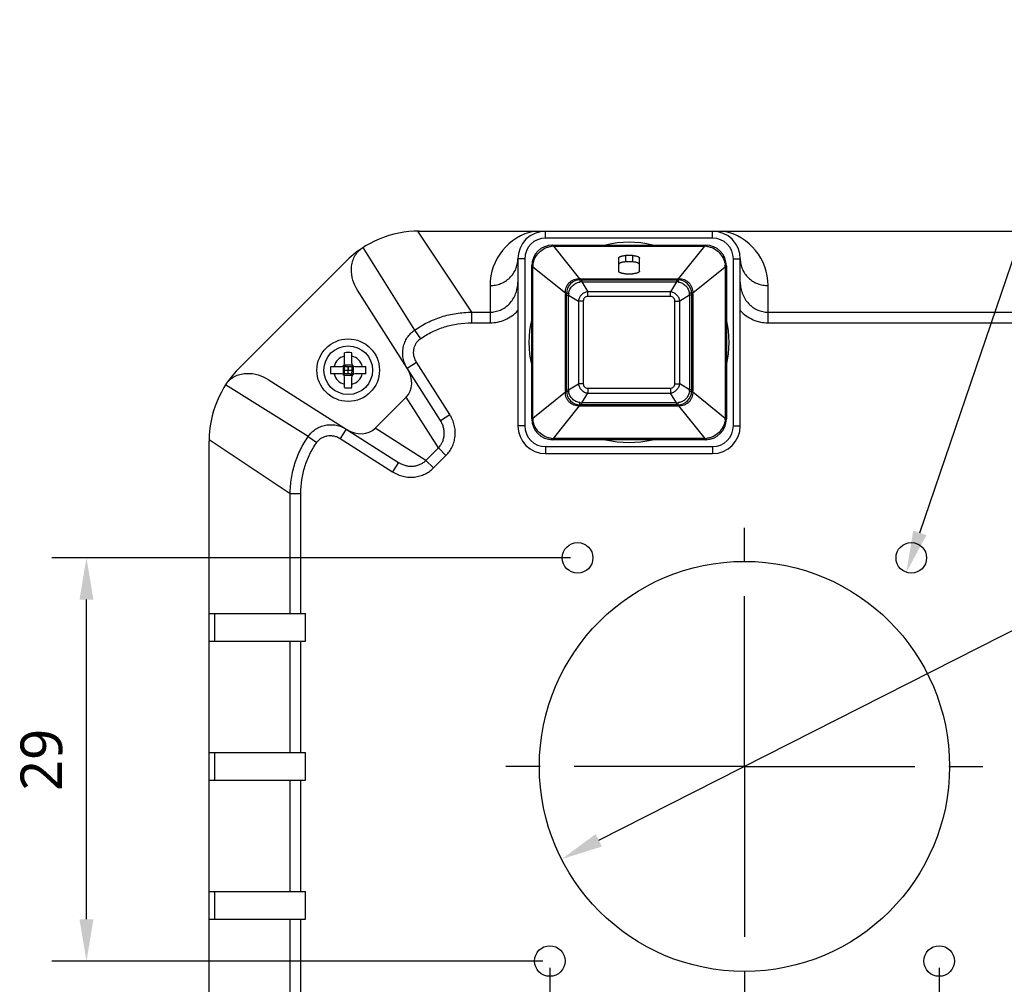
# Model space of a CAD drawing. Header units: millimetres. Extents: x 0 to 594, y 0 to 420.
# Tile 5 of 6: x 364 to 435, y 270 to 340. Entities that reach past the tile are written whole.
import ezdxf

# ---------------------------------------------------------------- set-up
doc = ezdxf.new("R2010")
doc.units = ezdxf.units.MM
doc.header["$LTSCALE"] = 32.67
doc.header["$PDMODE"] = 3
doc.header["$PDSIZE"] = 8
doc.linetypes.add('CENTER', pattern=[0.6, 0.375, -0.075, 0.075, -0.075])
doc.layers.get('0').update_dxf_attribs({"linetype": 'CONTINUOUS'})
doc.layers.get('Defpoints').update_dxf_attribs({"linetype": 'CONTINUOUS'})
for name, color, linetype in [('00_COMPONENTS', 7, 'CONTINUOUS'), ('03_ALL_AXES', 7, 'CONTINUOUS'), ('51__DRAFT_DIMS', 7, 'CONTINUOUS')]:
    doc.layers.add(name, color=color, linetype=linetype)
doc.styles.get("Standard").update_dxf_attribs({"font": 'Roboto-Regular.ttf'})
doc.dimstyles.new('DIMSTYLE_2', dxfattribs={"dimtxt": 3, "dimasz": 3, "dimexe": 2.5, "dimexo": 0.5, "dimtad": 1, "dimdsep": 46, "dimtxsty": 'STANDARD', "dimblk": '_FILLED', "dimblk1": '_FILLED', "dimblk2": '_FILLED', "dimcen": 0.09, "dimclrt": 3, "dimazin": 2, "dimtp": 0.1, "dimtm": 0.1, "dimtfac": 1, "dimtofl": 0, "dimtmove": 0, "dimatfit": 1, "dimldrblk": '_FILLED', "dimfxl": 1, "dimtolj": 1, "dimarcsym": 0})
doc.dimstyles.new('DIMSTYLE_3', dxfattribs={"dimtxt": 3, "dimasz": 3, "dimexe": 2.5, "dimexo": 0.5, "dimtad": 1, "dimdsep": 46, "dimtxsty": 'STANDARD', "dimblk": '_FILLED', "dimblk1": '_FILLED', "dimblk2": '_FILLED', "dimcen": 0.09, "dimclrt": 3, "dimazin": 2, "dimtp": 0.2, "dimtm": 0.2, "dimtfac": 1, "dimtofl": 0, "dimtmove": 0, "dimatfit": 1, "dimldrblk": '_FILLED', "dimfxl": 1, "dimtolj": 1, "dimarcsym": 0})
doc.dimstyles.new('DIMSTYLE_4', dxfattribs={"dimtxt": 3, "dimasz": 3, "dimexe": 2.5, "dimexo": 0.5, "dimgap": 0.75, "dimtad": 1, "dimdsep": 46, "dimtxsty": 'STANDARD', "dimblk": '_FILLED', "dimblk1": '_FILLED', "dimblk2": '_FILLED', "dimcen": 0.09, "dimclrt": 3, "dimazin": 2, "dimtp": 0.2, "dimtm": 0.2, "dimtfac": 1, "dimtofl": 0, "dimtmove": 0, "dimatfit": 3, "dimldrblk": '_FILLED', "dimfxl": 1, "dimtolj": 1, "dimarcsym": 0})

# ---------------------------------------------------------------- blocks, each defined once
blk = doc.blocks.new('_FILLED')
at = {"color": 0, "linetype": 'ByBlock'}
blk.add_solid([(0, 0), (-1, 0.167), (-1, -0.167)], dxfattribs=at)
blk = doc.blocks.new('*D10')
at = {"layer": '51__DRAFT_DIMS', "color": 0, "lineweight": -2}
for p in [(405.84, 280.67), (481.726, 311.911)]:
    blk.add_line(p, (467.399, 311.911), dxfattribs=at)
at = {"layer": 'Defpoints', "color": 0}
for p in [(429.471, 292.663), (403.164, 279.312)]:
    blk.add_point(p, dxfattribs=at)
at = {"layer": '51__DRAFT_DIMS', "color": 0, "linetype": 'ByBlock', "lineweight": -2, "xscale": 3, "yscale": 3, "zscale": 3, "rotation": 206.9074937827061}
blk.add_blockref('_FILLED', (403.164, 279.312), dxfattribs=at)
at = {"layer": '51__DRAFT_DIMS', "color": 0, "insert": (471.016, 316.536), "char_height": 3, "attachment_point": 1, "line_spacing_factor": 0.9}
blk.add_mtext('\\A1;%%c29.5', dxfattribs=at)
blk = doc.blocks.new('*D11')
at = {"layer": '51__DRAFT_DIMS', "color": 0, "lineweight": -2}
for p in [(428.929, 302.786), (457.618, 334.933)]:
    blk.add_line(p, (439.865, 334.933), dxfattribs=at)
at = {"layer": 'Defpoints', "color": 0}
for p in [(428.672, 302.029), (427.963, 299.946)]:
    blk.add_point(p, dxfattribs=at)
at = {"layer": '51__DRAFT_DIMS', "color": 0, "linetype": 'ByBlock', "lineweight": -2, "xscale": 3, "yscale": 3, "zscale": 3, "rotation": 251.2127528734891}
blk.add_blockref('_FILLED', (427.963, 299.946), dxfattribs=at)
at = {"layer": '51__DRAFT_DIMS', "color": 0, "insert": (445.597, 339.558), "char_height": 3, "attachment_point": 1, "line_spacing_factor": 0.9}
blk.add_mtext('\\A1;4-%%c2.2', dxfattribs=at)
blk = doc.blocks.new('*D12')
at = {"layer": '51__DRAFT_DIMS', "color": 0, "lineweight": -2}
for p, q in [((402.317, 271.487), (402.317, 234.757)), ((430.317, 271.487), (430.317, 234.757)), ((405.317, 237.257), (427.317, 237.257))]:
    blk.add_line(p, q, dxfattribs=at)
at = {"layer": 'Defpoints', "color": 0}
for p in [(402.317, 271.987), (430.317, 271.987), (430.317, 237.257)]:
    blk.add_point(p, dxfattribs=at)
at = {"layer": '51__DRAFT_DIMS', "color": 0, "linetype": 'ByBlock', "lineweight": -2, "xscale": 3, "yscale": 3, "zscale": 3, "rotation": 180}
blk.add_blockref('_FILLED', (402.317, 237.257), dxfattribs=at)
at = {"layer": '51__DRAFT_DIMS', "color": 0, "linetype": 'ByBlock', "lineweight": -2, "xscale": 3, "yscale": 3, "zscale": 3}
blk.add_blockref('_FILLED', (430.317, 237.257), dxfattribs=at)
at = {"layer": '51__DRAFT_DIMS', "color": 0, "insert": (416.273, 242.007), "char_height": 3, "attachment_point": 2, "line_spacing_factor": 0.9}
blk.add_mtext('\\A1;28', dxfattribs=at)
blk = doc.blocks.new('*D13')
at = {"layer": '51__DRAFT_DIMS', "color": 0, "lineweight": -2}
for p, q in [((403.817, 300.987), (366.495, 300.987)), ((368.995, 274.987), (368.995, 297.987)), ((401.817, 271.987), (366.495, 271.987))]:
    blk.add_line(p, q, dxfattribs=at)
at = {"layer": 'Defpoints', "color": 0}
for p in [(368.995, 300.987), (404.317, 300.987), (402.317, 271.987)]:
    blk.add_point(p, dxfattribs=at)
at = {"layer": '51__DRAFT_DIMS', "color": 0, "linetype": 'ByBlock', "lineweight": -2, "xscale": 3, "yscale": 3, "zscale": 3}
for p, rotation in [((368.995, 300.987), 90), ((368.995, 271.987), 270)]:
    blk.add_blockref('_FILLED', p, dxfattribs=dict(at, rotation=rotation))
at = {"layer": '51__DRAFT_DIMS', "color": 0, "insert": (364.245, 286.449), "char_height": 3, "attachment_point": 2, "rotation": 90, "line_spacing_factor": 0.9}
blk.add_mtext('\\A1;29', dxfattribs=at)

msp = doc.modelspace()

# ---------------------------------------------------------------- linework, layer by layer
at = {"layer": '00_COMPONENTS', "color": 0}
for p, q in [((392.807, 324.486), (396.692, 318.658)), ((392.924, 324.487), (439.711, 324.487)), ((402.017, 323.987), (402.017, 324.487)), ((414.017, 323.987), (414.017, 324.487)), ((414.017, 323.987), (402.017, 323.987)), ((388.881, 323.304), (392.593, 317.37)), ((402.517, 323.487), (413.517, 323.487)), ((402.574, 323.487), (402.574, 323.41)), ((402.574, 323.41), (404.459, 321.063)), ((402.574, 323.41), (413.461, 323.41)), ((411.576, 321.063), (413.461, 323.41)), ((413.461, 323.487), (413.461, 323.41)), ((380.014, 314.684), (387.621, 322.291)), ((400.017, 322.487), (400.017, 310.487)), ((400.517, 322.487), (400.017, 322.487)), ((400.517, 322.487), (400.517, 310.487)), ((407.267, 322.539), (407.267, 321.616)), ((407.767, 322.731), (407.767, 322.27)), ((408.267, 322.731), (407.767, 322.731)), ((408.267, 322.27), (407.767, 322.27)), ((408.267, 322.731), (408.267, 322.27)), ((408.767, 321.616), (408.767, 322.539)), ((415.517, 310.487), (415.517, 322.487)), ((415.517, 322.487), (416.017, 322.487)), ((416.017, 310.487), (416.017, 322.487)), ((401.017, 310.987), (401.017, 321.987)), ((401.017, 321.931), (401.094, 321.931)), ((401.094, 311.044), (401.094, 321.931)), ((401.094, 321.931), (403.441, 320.046)), ((412.593, 320.046), (414.941, 321.931)), ((414.941, 321.931), (414.941, 311.044)), ((415.017, 321.931), (414.941, 321.931)), ((415.017, 321.987), (415.017, 310.987)), ((404.517, 320.987), (404.517, 321.064)), ((404.517, 321.064), (411.517, 321.064)), ((404.517, 320.987), (411.517, 320.987)), ((404.613, 320.987), (404.613, 320.841)), ((404.613, 320.841), (405.043, 320.134)), ((404.613, 320.841), (411.422, 320.841)), ((407.767, 321.424), (408.267, 321.424)), ((411.422, 320.841), (410.992, 320.134)), ((411.422, 320.987), (411.422, 320.841)), ((411.517, 320.987), (411.517, 321.064)), ((394.457, 310.859), (388.486, 320.242)), ((398.017, 320.572), (398.017, 317.892)), ((405.043, 319.78), (405.043, 320.134)), ((410.992, 320.134), (405.043, 320.134)), ((410.992, 319.78), (410.992, 320.134)), ((418.017, 317.892), (418.017, 320.572)), ((403.441, 312.987), (403.441, 319.987)), ((403.517, 319.987), (403.441, 319.987)), ((403.517, 312.987), (403.517, 319.987)), ((403.517, 319.892), (403.664, 319.892)), ((403.664, 313.083), (403.664, 319.892)), ((403.664, 319.892), (404.371, 319.462)), ((404.371, 319.462), (404.371, 313.513)), ((404.725, 319.462), (404.371, 319.462)), ((404.725, 319.462), (404.725, 313.513)), ((410.992, 319.78), (405.043, 319.78)), ((411.31, 313.513), (411.31, 319.462)), ((411.31, 319.462), (411.664, 319.462)), ((412.371, 319.892), (411.664, 319.462)), ((411.664, 313.513), (411.664, 319.462)), ((412.371, 319.892), (412.371, 313.083)), ((412.517, 319.892), (412.371, 319.892)), ((412.517, 319.987), (412.517, 312.987)), ((412.517, 319.987), (412.594, 319.987)), ((412.594, 319.987), (412.594, 312.987)), ((396.692, 318.658), (396.692, 317.892)), ((396.692, 318.658), (398.017, 318.658)), ((418.017, 318.658), (435.943, 318.658)), ((392.593, 317.37), (393.022, 316.752)), ((396.692, 317.892), (398.017, 317.892)), ((418.017, 317.892), (435.943, 317.892)), ((387.547, 314.957), (387.547, 315.746)), ((388.087, 314.957), (388.087, 315.746)), ((386.559, 314.757), (387.347, 314.757)), ((387.445, 314.783), (387.445, 314.192)), ((387.489, 314.816), (387.536, 314.769)), ((387.522, 314.86), (388.113, 314.86)), ((387.547, 314.346), (387.547, 314.629)), ((387.57, 314.487), (387.547, 314.51)), ((387.547, 314.465), (387.57, 314.487)), ((387.547, 314.487), (388.087, 314.487)), ((387.676, 314.757), (387.959, 314.757)), ((387.817, 314.735), (387.795, 314.757)), ((387.817, 314.217), (387.817, 314.757)), ((387.84, 314.757), (387.817, 314.735)), ((388.087, 314.51), (388.065, 314.487)), ((388.065, 314.487), (388.087, 314.465)), ((388.087, 314.629), (388.087, 314.346)), ((388.146, 314.816), (388.099, 314.769)), ((388.19, 314.192), (388.19, 314.783)), ((388.287, 314.757), (389.076, 314.757)), ((392.059, 314.628), (392.734, 315.058)), ((395.132, 311.289), (392.734, 315.058)), ((382.062, 313.819), (391.445, 307.848)), ((387.347, 314.217), (386.559, 314.217)), ((387.489, 314.159), (387.536, 314.205)), ((388.113, 314.115), (387.522, 314.115)), ((387.547, 313.229), (387.547, 314.017)), ((387.959, 314.217), (387.676, 314.217)), ((387.795, 314.217), (387.817, 314.24)), ((387.817, 314.24), (387.84, 314.217)), ((388.087, 313.229), (388.087, 314.017)), ((388.146, 314.159), (388.099, 314.205)), ((389.076, 314.217), (388.287, 314.217)), ((384.935, 309.712), (379.001, 313.424)), ((403.517, 313.083), (403.664, 313.083)), ((403.664, 313.083), (404.371, 313.513)), ((404.725, 313.513), (404.371, 313.513)), ((405.043, 313.195), (405.043, 312.841)), ((405.043, 313.195), (410.992, 313.195)), ((410.992, 313.195), (410.992, 312.841)), ((411.31, 313.513), (411.664, 313.513)), ((412.371, 313.083), (411.664, 313.513)), ((412.517, 313.083), (412.371, 313.083)), ((389.759, 310.326), (391.979, 312.545)), ((394.304, 308.892), (391.979, 312.545)), ((401.094, 311.044), (403.441, 312.929)), ((403.517, 312.987), (403.441, 312.987)), ((404.613, 312.134), (405.043, 312.841)), ((405.043, 312.841), (410.992, 312.841)), ((411.422, 312.134), (410.992, 312.841)), ((412.517, 312.987), (412.594, 312.987)), ((412.593, 312.929), (414.941, 311.044)), ((402.574, 309.564), (404.459, 311.911)), ((404.517, 311.987), (404.517, 311.91)), ((411.517, 311.987), (404.517, 311.987)), ((411.517, 311.91), (404.517, 311.91)), ((404.613, 311.987), (404.613, 312.134)), ((411.422, 312.134), (404.613, 312.134)), ((411.422, 311.987), (411.422, 312.134)), ((411.517, 311.987), (411.517, 311.91)), ((411.576, 311.911), (413.461, 309.564)), ((394.457, 310.859), (395.132, 311.289)), ((401.017, 311.044), (401.094, 311.044)), ((415.017, 311.044), (414.941, 311.044)), ((387.677, 310.246), (387.247, 309.571)), ((393.413, 308.001), (389.759, 310.326)), ((400.517, 310.487), (400.017, 310.487)), ((415.517, 310.487), (416.017, 310.487)), ((377.818, 309.498), (383.646, 305.613)), ((384.935, 309.712), (385.553, 309.282)), ((387.247, 309.571), (391.016, 307.173)), ((413.517, 309.487), (402.517, 309.487)), ((402.574, 309.487), (402.574, 309.564)), ((413.461, 309.564), (402.574, 309.564)), ((413.461, 309.487), (413.461, 309.564)), ((377.817, 262.594), (377.817, 309.381)), ((393.413, 308.001), (394.304, 308.892)), ((394.304, 308.892), (394.85, 308.345)), ((402.017, 308.987), (402.017, 308.487)), ((402.017, 308.987), (414.017, 308.987)), ((414.017, 308.987), (414.017, 308.487)), ((393.959, 307.455), (394.85, 308.345)), ((402.017, 308.487), (414.017, 308.487)), ((391.445, 307.848), (391.016, 307.173)), ((393.413, 308.001), (393.959, 307.455)), ((383.646, 296.987), (383.646, 305.613)), ((383.646, 305.613), (384.413, 305.613)), ((384.413, 296.987), (384.413, 305.613)), ((377.817, 296.987), (384.737, 296.987)), ((378.227, 294.987), (378.227, 296.987)), ((384.737, 294.987), (384.737, 296.987)), ((377.817, 294.987), (384.737, 294.987)), ((383.646, 286.987), (383.646, 294.987)), ((384.413, 286.987), (384.413, 294.987)), ((377.817, 286.987), (384.737, 286.987)), ((378.227, 284.987), (378.227, 286.987)), ((384.737, 284.987), (384.737, 286.987)), ((377.817, 284.987), (384.737, 284.987)), ((383.646, 276.987), (383.646, 284.987)), ((384.413, 276.987), (384.413, 284.987)), ((377.817, 276.987), (384.737, 276.987)), ((378.227, 274.987), (378.227, 276.987)), ((384.737, 274.987), (384.737, 276.987)), ((377.817, 274.987), (384.737, 274.987)), ((383.646, 266.362), (383.646, 274.987)), ((384.413, 266.362), (384.413, 274.987))]:
    msp.add_line(p, q, dxfattribs=at)
for points in [[(387.57, 314.487), (387.611, 314.487), (387.652, 314.487)], [(387.652, 314.487), (387.735, 314.488), (387.776, 314.488)], [(387.776, 314.488), (387.858, 314.487), (387.9, 314.487), (387.982, 314.488)], [(387.817, 314.735), (387.817, 314.694), (387.817, 314.652)], [(387.817, 314.652), (387.818, 314.57), (387.818, 314.528)], [(387.818, 314.322), (387.817, 314.405), (387.817, 314.446), (387.818, 314.528)], [(387.982, 314.488), (388.024, 314.488), (388.065, 314.487)], [(387.817, 314.24), (387.818, 314.281), (387.818, 314.322)]]:
    msp.add_lwpolyline(points, dxfattribs=at)
for centre, radius in [((387.817, 314.487), 2.25), ((387.817, 314.487), 1.75), ((404.317, 300.987), 1.1), ((428.317, 300.987), 1.1), ((416.317, 285.987), 14.75), ((402.317, 271.987), 1.1), ((430.317, 271.987), 1.1)]:
    msp.add_circle(centre, radius, dxfattribs=at)
for centre, radius, start, end in [((392.924, 316.987), 7.5, 90, 135), ((402.017, 320.572), 4, 101.78714, 180.00138), ((402.017, 322.487), 2, 90, 180), ((414.017, 322.487), 2, 0, 90), ((414.017, 320.572), 4, 0.00002, 78.21251), ((402.017, 322.487), 1.5, 90, 180), ((408.017, 316.487), 7.2, 76.47407, 103.52593), ((414.017, 322.487), 1.5, 0, 90), ((402.517, 321.987), 1.5, 90, 180), ((402.782, 320.521), 2.897, 94.12276, 96.87608), ((413.257, 320.56), 2.858, 83.10477, 85.89639), ((413.517, 321.987), 1.5, 0, 90), ((403.945, 321.727), 2.858, 173.10477, 175.89639), ((412.051, 321.723), 2.897, 4.12276, 6.87608), ((404.517, 319.987), 1, 90, 180), ((404.517, 319.064), 2, 90.00005, 91.68423), ((405.123, 315.828), 5.039, 95.81366, 97.42723), ((410.912, 315.828), 5.039, 82.57277, 84.18634), ((411.517, 319.064), 2, 88.31577, 89.99995), ((411.517, 319.987), 1, 0, 90), ((405.441, 319.987), 2, 178.31577, 179.99995), ((408.677, 319.382), 5.039, 172.57277, 174.18634), ((407.358, 319.382), 5.039, 5.81366, 7.42723), ((410.594, 319.987), 2, 0.00005, 1.68423), ((408.017, 316.487), 7.2, 166.47407, 193.52593), ((408.017, 316.487), 7.2, 346.47407, 13.52593), ((387.817, 314.487), 1.05, 104.9006, 165.0994), ((387.817, 310.91), 4.844, 86.80445, 93.19555), ((387.817, 314.487), 1.05, 14.9006, 75.0994), ((385.317, 309.381), 7.5, 135, 180), ((391.392, 314.492), 4.841, 176.85275, 180.05017), ((391.392, 314.483), 4.841, 179.94983, 183.14725), ((387.347, 314.957), 0.2, 270, 360), ((388.287, 314.957), 0.2, 180, 270), ((384.243, 314.492), 4.841, 359.94983, 3.14725), ((384.243, 314.483), 4.841, 356.85275, 0.05017), ((387.817, 314.487), 1.05, 194.9006, 255.0994), ((387.347, 314.017), 0.2, 0, 90), ((387.817, 314.487), 1.05, 284.9006, 345.0994), ((388.287, 314.017), 0.2, 90, 180), ((387.817, 318.065), 4.844, 266.80445, 273.19555), ((408.677, 313.593), 5.039, 185.81366, 187.42723), ((407.358, 313.593), 5.039, 352.57277, 354.18634), ((405.441, 312.987), 2, 180.00005, 181.68423), ((404.517, 312.987), 1, 180, 270), ((411.517, 312.987), 1, 270, 360), ((410.594, 312.987), 2, 358.31577, 359.99995), ((404.517, 313.911), 2, 268.31577, 269.99995), ((405.123, 317.147), 5.039, 262.57277, 264.18634), ((410.912, 317.147), 5.039, 275.81366, 277.42723), ((411.517, 313.911), 2, 270.00005, 271.68423), ((402.517, 310.987), 1.5, 180, 270), ((403.984, 311.252), 2.897, 184.12276, 186.87608), ((413.517, 310.987), 1.5, 270, 360), ((412.09, 311.248), 2.858, 353.10477, 355.89639), ((402.017, 310.487), 2, 180, 270), ((402.017, 310.487), 1.5, 180, 270), ((414.017, 310.487), 2, 270, 360), ((414.017, 310.487), 1.5, 270, 360), ((402.778, 312.415), 2.858, 263.10477, 265.89639), ((408.017, 316.487), 7.2, 256.47407, 283.52593), ((413.253, 312.454), 2.897, 274.12276, 276.87608)]:
    msp.add_arc(centre, radius, start, end, dxfattribs=at)
for centre, major_axis, start_param, end_param in [((390.805, 313.805), (-1.032, 1.383), -3.015949, -1.656256), ((388.5, 311.5), (1.383, -1.032), -1.485337, -0.125644)]:
    msp.add_ellipse(centre, major_axis=major_axis, ratio=0.86873, start_param=start_param, end_param=end_param, dxfattribs=at)
for points, knots in [([(388.486, 320.242), (388.344, 320.466), (388.116, 320.958), (388.018, 321.634), (388.083, 322.178), (388.215, 322.575), (388.398, 322.875), (388.586, 323.084), (388.693, 323.176), (388.749, 323.218)], [0, 0, 0, 0, 0.243432, 0.490204, 0.615883, 0.74295, 0.871141, 0.935577, 1, 1, 1, 1]), ([(401.108, 322.07), (401.118, 322.153), (401.153, 322.318), (401.277, 322.632), (401.526, 322.978), (401.873, 323.228), (402.186, 323.352), (402.352, 323.387), (402.435, 323.397)], [0, 0, 0, 0, 0.125059, 0.25017, 0.499996, 0.749822, 0.874936, 1, 1, 1, 1]), ([(402.517, 323.487), (402.51, 323.487), (402.494, 323.482), (402.473, 323.463), (402.452, 323.434), (402.441, 323.411), (402.435, 323.397)], [0, 0, 0, 0, 0.171786, 0.383463, 0.656807, 1, 1, 1, 1]), ([(413.517, 323.487), (413.525, 323.487), (413.541, 323.482), (413.562, 323.463), (413.582, 323.434), (413.594, 323.411), (413.6, 323.397)], [0, 0, 0, 0, 0.171787, 0.383464, 0.656807, 1, 1, 1, 1]), ([(413.6, 323.397), (413.683, 323.387), (413.848, 323.352), (414.162, 323.228), (414.508, 322.978), (414.758, 322.632), (414.882, 322.318), (414.917, 322.153), (414.927, 322.07)], [0, 0, 0, 0, 0.125059, 0.25017, 0.499996, 0.749822, 0.874936, 1, 1, 1, 1]), ([(398.017, 320.572), (398.148, 320.572), (398.41, 320.596), (398.787, 320.706), (399.134, 320.884), (399.44, 321.123), (399.69, 321.415), (399.877, 321.749), (399.992, 322.111), (400.017, 322.362), (400.017, 322.487)], [0, 0, 0, 0, 0.127627, 0.25486, 0.381361, 0.5069, 0.631388, 0.754898, 0.877654, 1, 1, 1, 1]), ([(407.267, 322.539), (407.267, 322.546), (407.269, 322.559), (407.277, 322.578), (407.289, 322.596), (407.313, 322.621), (407.354, 322.65), (407.417, 322.678), (407.492, 322.701), (407.578, 322.718), (407.671, 322.729), (407.735, 322.731), (407.767, 322.731)], [0, 0, 0, 0, 0.033304, 0.068385, 0.106679, 0.149221, 0.249004, 0.369379, 0.508655, 0.663355, 0.828882, 1, 1, 1, 1]), ([(407.767, 322.27), (407.735, 322.27), (407.671, 322.268), (407.578, 322.257), (407.492, 322.24), (407.417, 322.216), (407.354, 322.188), (407.313, 322.16), (407.289, 322.135), (407.277, 322.116), (407.269, 322.097), (407.267, 322.084), (407.267, 322.078)], [0, 0, 0, 0, 0.171118, 0.336645, 0.491345, 0.630621, 0.750996, 0.850779, 0.893321, 0.931615, 0.966696, 1, 1, 1, 1]), ([(408.267, 322.731), (408.3, 322.731), (408.364, 322.729), (408.457, 322.718), (408.543, 322.701), (408.618, 322.678), (408.681, 322.65), (408.722, 322.621), (408.746, 322.596), (408.758, 322.578), (408.766, 322.559), (408.767, 322.546), (408.767, 322.539)], [0, 0, 0, 0, 0.171118, 0.336645, 0.491345, 0.630621, 0.750996, 0.850779, 0.893321, 0.931615, 0.966696, 1, 1, 1, 1]), ([(408.767, 322.078), (408.767, 322.084), (408.766, 322.097), (408.758, 322.116), (408.746, 322.135), (408.722, 322.16), (408.681, 322.188), (408.618, 322.216), (408.543, 322.24), (408.457, 322.257), (408.364, 322.268), (408.3, 322.27), (408.267, 322.27)], [0, 0, 0, 0, 0.033304, 0.068385, 0.106679, 0.149221, 0.249004, 0.369379, 0.508655, 0.663355, 0.828882, 1, 1, 1, 1]), ([(416.017, 322.487), (416.017, 322.362), (416.043, 322.111), (416.158, 321.749), (416.345, 321.415), (416.595, 321.123), (416.9, 320.884), (417.248, 320.706), (417.625, 320.596), (417.887, 320.572), (418.017, 320.572)], [0, 0, 0, 0, 0.122346, 0.245102, 0.368612, 0.4931, 0.618639, 0.74514, 0.872373, 1, 1, 1, 1]), ([(401.017, 321.987), (401.017, 321.995), (401.022, 322.011), (401.041, 322.032), (401.071, 322.052), (401.094, 322.064), (401.108, 322.07)], [0, 0, 0, 0, 0.171787, 0.383464, 0.656807, 1, 1, 1, 1]), ([(407.767, 321.424), (407.735, 321.424), (407.671, 321.426), (407.578, 321.437), (407.492, 321.454), (407.417, 321.477), (407.354, 321.506), (407.313, 321.534), (407.289, 321.559), (407.277, 321.578), (407.269, 321.597), (407.267, 321.61), (407.267, 321.616)], [0, 0, 0, 0, 0.171118, 0.336645, 0.491345, 0.630621, 0.750996, 0.850779, 0.893321, 0.931615, 0.966696, 1, 1, 1, 1]), ([(408.767, 321.616), (408.767, 321.61), (408.766, 321.597), (408.758, 321.578), (408.746, 321.559), (408.722, 321.534), (408.681, 321.506), (408.618, 321.477), (408.543, 321.454), (408.457, 321.437), (408.364, 321.426), (408.3, 321.424), (408.267, 321.424)], [0, 0, 0, 0, 0.033304, 0.068385, 0.106679, 0.149221, 0.249004, 0.369379, 0.508655, 0.663355, 0.828882, 1, 1, 1, 1]), ([(415.017, 321.987), (415.017, 321.995), (415.012, 322.011), (414.993, 322.032), (414.964, 322.052), (414.941, 322.064), (414.927, 322.07)], [0, 0, 0, 0, 0.171786, 0.383463, 0.656807, 1, 1, 1, 1]), ([(398.017, 318.658), (398.145, 318.658), (398.402, 318.685), (398.773, 318.804), (399.118, 318.998), (399.424, 319.263), (399.679, 319.59), (399.839, 319.904), (399.93, 320.173), (399.997, 320.454), (400.017, 320.671), (400.017, 320.815)], [0, 0, 0, 0, 0.117148, 0.235474, 0.355943, 0.479256, 0.605712, 0.735131, 0.800838, 0.867006, 1, 1, 1, 1]), ([(403.441, 320.046), (403.439, 320.114), (403.446, 320.249), (403.497, 320.447), (403.588, 320.629), (403.716, 320.789), (403.875, 320.917), (404.058, 321.008), (404.256, 321.059), (404.391, 321.066), (404.459, 321.063)], [0, 0, 0, 0, 0.124771, 0.249778, 0.374874, 0.499994, 0.625114, 0.750211, 0.875223, 1, 1, 1, 1]), ([(403.68, 320.033), (403.687, 320.083), (403.708, 320.181), (403.765, 320.32), (403.843, 320.449), (403.941, 320.564), (404.056, 320.662), (404.184, 320.74), (404.324, 320.797), (404.422, 320.818), (404.472, 320.825)], [0, 0, 0, 0, 0.124997, 0.249983, 0.374981, 0.499994, 0.625006, 0.750004, 0.874995, 1, 1, 1, 1]), ([(404.488, 320.987), (404.485, 320.987), (404.481, 320.991), (404.477, 320.998), (404.473, 321.007), (404.47, 321.018), (404.464, 321.037), (404.461, 321.052), (404.459, 321.063)], [0, 0, 0, 0, 0.101117, 0.184541, 0.293835, 0.429915, 0.593096, 1, 1, 1, 1]), ([(404.517, 320.987), (404.515, 320.987), (404.511, 320.985), (404.508, 320.981), (404.503, 320.974), (404.498, 320.962), (404.492, 320.943), (404.486, 320.92), (404.481, 320.892), (404.476, 320.86), (404.473, 320.837), (404.472, 320.825)], [0, 0, 0, 0, 0.040042, 0.066711, 0.099297, 0.183978, 0.295788, 0.434492, 0.599132, 0.788316, 1, 1, 1, 1]), ([(411.517, 320.987), (411.52, 320.987), (411.524, 320.985), (411.527, 320.981), (411.532, 320.974), (411.537, 320.962), (411.543, 320.943), (411.549, 320.92), (411.554, 320.892), (411.559, 320.86), (411.562, 320.837), (411.563, 320.825)], [0, 0, 0, 0, 0.040042, 0.066711, 0.099297, 0.183978, 0.295788, 0.434492, 0.599132, 0.788316, 1, 1, 1, 1]), ([(411.547, 320.987), (411.55, 320.987), (411.554, 320.991), (411.558, 320.998), (411.562, 321.007), (411.565, 321.018), (411.571, 321.037), (411.574, 321.052), (411.576, 321.063)], [0, 0, 0, 0, 0.101118, 0.184542, 0.293835, 0.429915, 0.593096, 1, 1, 1, 1]), ([(411.563, 320.825), (411.613, 320.818), (411.711, 320.797), (411.851, 320.74), (411.979, 320.662), (412.094, 320.564), (412.192, 320.449), (412.27, 320.32), (412.327, 320.181), (412.348, 320.083), (412.355, 320.033)], [0, 0, 0, 0, 0.124997, 0.249983, 0.374981, 0.499994, 0.625006, 0.750004, 0.874995, 1, 1, 1, 1]), ([(411.576, 321.063), (411.644, 321.066), (411.779, 321.059), (411.977, 321.008), (412.16, 320.917), (412.319, 320.789), (412.447, 320.63), (412.538, 320.447), (412.589, 320.249), (412.596, 320.114), (412.593, 320.046)], [0, 0, 0, 0, 0.124771, 0.249778, 0.374874, 0.499994, 0.625114, 0.750211, 0.875223, 1, 1, 1, 1]), ([(416.017, 320.815), (416.017, 320.671), (416.038, 320.454), (416.105, 320.173), (416.196, 319.904), (416.356, 319.59), (416.611, 319.263), (416.917, 318.998), (417.263, 318.803), (417.634, 318.685), (417.89, 318.658), (418.017, 318.658)], [0, 0, 0, 0, 0.13302, 0.199201, 0.26492, 0.394364, 0.520842, 0.644177, 0.764667, 0.883023, 1, 1, 1, 1]), ([(405.043, 320.134), (404.96, 320.122), (404.795, 320.071), (404.585, 319.92), (404.434, 319.71), (404.383, 319.545), (404.371, 319.462)], [0, 0, 0, 0, 0.249363, 0.49999, 0.750624, 1, 1, 1, 1]), ([(411.664, 319.462), (411.652, 319.545), (411.601, 319.71), (411.45, 319.92), (411.24, 320.071), (411.075, 320.122), (410.992, 320.134)], [0, 0, 0, 0, 0.249363, 0.49999, 0.750624, 1, 1, 1, 1]), ([(403.518, 320.017), (403.518, 320.02), (403.514, 320.024), (403.507, 320.028), (403.498, 320.032), (403.487, 320.035), (403.468, 320.041), (403.453, 320.044), (403.441, 320.046)], [0, 0, 0, 0, 0.101118, 0.184542, 0.293835, 0.429915, 0.593096, 1, 1, 1, 1]), ([(403.517, 319.987), (403.517, 319.99), (403.519, 319.993), (403.524, 319.997), (403.531, 320.002), (403.543, 320.007), (403.561, 320.013), (403.585, 320.019), (403.613, 320.024), (403.645, 320.029), (403.668, 320.032), (403.68, 320.033)], [0, 0, 0, 0, 0.040042, 0.066711, 0.099297, 0.183978, 0.295788, 0.434492, 0.599132, 0.788316, 1, 1, 1, 1]), ([(405.043, 319.78), (405.001, 319.78), (404.917, 319.766), (404.808, 319.697), (404.739, 319.588), (404.725, 319.503), (404.725, 319.462)], [0, 0, 0, 0, 0.25019, 0.499986, 0.749792, 1, 1, 1, 1]), ([(411.31, 319.462), (411.31, 319.503), (411.296, 319.588), (411.227, 319.697), (411.118, 319.766), (411.033, 319.78), (410.992, 319.78)], [0, 0, 0, 0, 0.25019, 0.499986, 0.749792, 1, 1, 1, 1]), ([(412.517, 319.987), (412.517, 319.99), (412.515, 319.993), (412.511, 319.997), (412.504, 320.002), (412.492, 320.007), (412.473, 320.013), (412.45, 320.019), (412.422, 320.024), (412.39, 320.029), (412.367, 320.032), (412.355, 320.033)], [0, 0, 0, 0, 0.040042, 0.066711, 0.099297, 0.183978, 0.295788, 0.434492, 0.599132, 0.788316, 1, 1, 1, 1]), ([(412.517, 320.017), (412.517, 320.02), (412.521, 320.024), (412.528, 320.028), (412.537, 320.032), (412.548, 320.035), (412.567, 320.041), (412.582, 320.044), (412.593, 320.046)], [0, 0, 0, 0, 0.101117, 0.184541, 0.293835, 0.429915, 0.593096, 1, 1, 1, 1]), ([(392.593, 317.37), (392.888, 317.575), (393.511, 317.943), (394.522, 318.347), (395.59, 318.598), (396.324, 318.656), (396.692, 318.658)], [0, 0, 0, 0, 0.247414, 0.49585, 0.746407, 1, 1, 1, 1]), ([(398.017, 317.892), (398.201, 317.892), (398.571, 317.93), (399.104, 318.101), (399.599, 318.379), (399.887, 318.63), (400.017, 318.77)], [0, 0, 0, 0, 0.245659, 0.493255, 0.744335, 1, 1, 1, 1]), ([(416.017, 318.77), (416.148, 318.63), (416.436, 318.379), (416.931, 318.1), (417.464, 317.93), (417.834, 317.892), (418.017, 317.892)], [0, 0, 0, 0, 0.255762, 0.506933, 0.754635, 1, 1, 1, 1]), ([(392.059, 314.628), (391.988, 314.739), (391.869, 314.973), (391.76, 315.352), (391.726, 315.742), (391.766, 316.129), (391.878, 316.499), (392.057, 316.838), (392.295, 317.135), (392.489, 317.298), (392.593, 317.37)], [0, 0, 0, 0, 0.127543, 0.2547, 0.381146, 0.506666, 0.63118, 0.754759, 0.877601, 1, 1, 1, 1]), ([(393.022, 316.752), (393.286, 316.936), (393.844, 317.264), (394.748, 317.623), (395.705, 317.843), (396.362, 317.892), (396.692, 317.892)], [0, 0, 0, 0, 0.247109, 0.495361, 0.745982, 1, 1, 1, 1]), ([(392.734, 315.058), (392.689, 315.127), (392.614, 315.274), (392.543, 315.51), (392.516, 315.752), (392.535, 315.992), (392.599, 316.22), (392.703, 316.428), (392.844, 316.61), (392.96, 316.709), (393.022, 316.752)], [0, 0, 0, 0, 0.130367, 0.259923, 0.387982, 0.514086, 0.638066, 0.760064, 0.880498, 1, 1, 1, 1]), ([(387.536, 314.769), (387.537, 314.757), (387.544, 314.711), (387.547, 314.664), (387.547, 314.629)], [0, 0, 0, 0, 0.256621, 1, 1, 1, 1]), ([(387.676, 314.757), (387.664, 314.757), (387.617, 314.759), (387.571, 314.764), (387.536, 314.769)], [0, 0, 0, 0, 0.242917, 1, 1, 1, 1]), ([(387.959, 314.757), (387.971, 314.757), (388.018, 314.759), (388.064, 314.764), (388.099, 314.769)], [0, 0, 0, 0, 0.242917, 1, 1, 1, 1]), ([(388.099, 314.769), (388.098, 314.757), (388.091, 314.711), (388.087, 314.664), (388.087, 314.629)], [0, 0, 0, 0, 0.256621, 1, 1, 1, 1]), ([(379.087, 313.556), (379.129, 313.612), (379.221, 313.719), (379.43, 313.907), (379.73, 314.09), (380.127, 314.222), (380.671, 314.287), (381.347, 314.189), (381.839, 313.961), (382.062, 313.819)], [0, 0, 0, 0, 0.064423, 0.128859, 0.25705, 0.384117, 0.509796, 0.756568, 1, 1, 1, 1]), ([(387.536, 314.205), (387.537, 314.217), (387.544, 314.264), (387.547, 314.311), (387.547, 314.346)], [0, 0, 0, 0, 0.256621, 1, 1, 1, 1]), ([(387.676, 314.217), (387.664, 314.217), (387.617, 314.216), (387.571, 314.211), (387.536, 314.205)], [0, 0, 0, 0, 0.242917, 1, 1, 1, 1]), ([(387.959, 314.217), (387.971, 314.217), (388.018, 314.216), (388.064, 314.211), (388.099, 314.205)], [0, 0, 0, 0, 0.242917, 1, 1, 1, 1]), ([(388.099, 314.205), (388.098, 314.217), (388.091, 314.264), (388.087, 314.311), (388.087, 314.346)], [0, 0, 0, 0, 0.256621, 1, 1, 1, 1]), ([(404.371, 313.513), (404.383, 313.43), (404.434, 313.265), (404.585, 313.055), (404.795, 312.904), (404.96, 312.853), (405.043, 312.841)], [0, 0, 0, 0, 0.249363, 0.49999, 0.750624, 1, 1, 1, 1]), ([(404.725, 313.513), (404.725, 313.471), (404.739, 313.387), (404.808, 313.278), (404.917, 313.209), (405.001, 313.195), (405.043, 313.195)], [0, 0, 0, 0, 0.25019, 0.499986, 0.749792, 1, 1, 1, 1]), ([(410.992, 313.195), (411.033, 313.195), (411.118, 313.209), (411.227, 313.278), (411.296, 313.387), (411.31, 313.471), (411.31, 313.513)], [0, 0, 0, 0, 0.25019, 0.499986, 0.749792, 1, 1, 1, 1]), ([(410.992, 312.841), (411.075, 312.853), (411.24, 312.904), (411.45, 313.055), (411.601, 313.265), (411.652, 313.43), (411.664, 313.513)], [0, 0, 0, 0, 0.249363, 0.49999, 0.750624, 1, 1, 1, 1]), ([(404.459, 311.911), (404.391, 311.909), (404.256, 311.916), (404.058, 311.967), (403.875, 312.058), (403.716, 312.186), (403.588, 312.345), (403.497, 312.528), (403.446, 312.725), (403.439, 312.861), (403.441, 312.929)], [0, 0, 0, 0, 0.124771, 0.249778, 0.374874, 0.499994, 0.625114, 0.750211, 0.875223, 1, 1, 1, 1]), ([(403.518, 312.958), (403.518, 312.955), (403.514, 312.951), (403.507, 312.947), (403.498, 312.943), (403.487, 312.94), (403.468, 312.934), (403.453, 312.931), (403.441, 312.929)], [0, 0, 0, 0, 0.101117, 0.184541, 0.293835, 0.429915, 0.593096, 1, 1, 1, 1]), ([(403.517, 312.987), (403.517, 312.985), (403.519, 312.981), (403.524, 312.978), (403.531, 312.973), (403.543, 312.968), (403.561, 312.962), (403.585, 312.956), (403.613, 312.951), (403.645, 312.946), (403.668, 312.943), (403.68, 312.942)], [0, 0, 0, 0, 0.040042, 0.066711, 0.099297, 0.183978, 0.295788, 0.434492, 0.599132, 0.788316, 1, 1, 1, 1]), ([(404.472, 312.15), (404.422, 312.157), (404.324, 312.178), (404.184, 312.235), (404.056, 312.313), (403.941, 312.411), (403.843, 312.526), (403.765, 312.654), (403.708, 312.794), (403.687, 312.892), (403.68, 312.942)], [0, 0, 0, 0, 0.124997, 0.249983, 0.374981, 0.499994, 0.625006, 0.750004, 0.874995, 1, 1, 1, 1]), ([(412.355, 312.942), (412.348, 312.892), (412.327, 312.794), (412.27, 312.654), (412.192, 312.526), (412.094, 312.411), (411.979, 312.313), (411.851, 312.235), (411.711, 312.178), (411.613, 312.157), (411.563, 312.15)], [0, 0, 0, 0, 0.124997, 0.249983, 0.374981, 0.499994, 0.625006, 0.750004, 0.874995, 1, 1, 1, 1]), ([(412.593, 312.929), (412.596, 312.861), (412.589, 312.725), (412.538, 312.528), (412.447, 312.345), (412.319, 312.186), (412.16, 312.058), (411.977, 311.967), (411.779, 311.916), (411.644, 311.909), (411.576, 311.911)], [0, 0, 0, 0, 0.124771, 0.249778, 0.374874, 0.499994, 0.625114, 0.750211, 0.875223, 1, 1, 1, 1]), ([(412.517, 312.987), (412.517, 312.985), (412.515, 312.981), (412.511, 312.978), (412.504, 312.973), (412.492, 312.968), (412.473, 312.962), (412.45, 312.956), (412.422, 312.951), (412.39, 312.946), (412.367, 312.943), (412.355, 312.942)], [0, 0, 0, 0, 0.040042, 0.066711, 0.099297, 0.183978, 0.295788, 0.434492, 0.599132, 0.788316, 1, 1, 1, 1]), ([(412.517, 312.958), (412.517, 312.955), (412.521, 312.951), (412.528, 312.947), (412.537, 312.943), (412.548, 312.94), (412.567, 312.934), (412.582, 312.931), (412.593, 312.929)], [0, 0, 0, 0, 0.101118, 0.184542, 0.293835, 0.429915, 0.593096, 1, 1, 1, 1]), ([(404.488, 311.988), (404.485, 311.988), (404.481, 311.984), (404.477, 311.977), (404.473, 311.968), (404.47, 311.957), (404.464, 311.938), (404.461, 311.923), (404.459, 311.911)], [0, 0, 0, 0, 0.101118, 0.184542, 0.293835, 0.429915, 0.593096, 1, 1, 1, 1]), ([(404.517, 311.987), (404.515, 311.987), (404.511, 311.989), (404.508, 311.994), (404.503, 312.001), (404.498, 312.013), (404.492, 312.031), (404.486, 312.055), (404.481, 312.083), (404.476, 312.115), (404.473, 312.138), (404.472, 312.15)], [0, 0, 0, 0, 0.040042, 0.066711, 0.099297, 0.183978, 0.295788, 0.434492, 0.599132, 0.788316, 1, 1, 1, 1]), ([(411.517, 311.987), (411.52, 311.987), (411.524, 311.989), (411.527, 311.994), (411.532, 312.001), (411.537, 312.013), (411.543, 312.031), (411.549, 312.055), (411.554, 312.083), (411.559, 312.115), (411.562, 312.138), (411.563, 312.15)], [0, 0, 0, 0, 0.040042, 0.066711, 0.099297, 0.183978, 0.295788, 0.434492, 0.599132, 0.788316, 1, 1, 1, 1]), ([(411.547, 311.988), (411.55, 311.988), (411.554, 311.984), (411.558, 311.977), (411.562, 311.968), (411.565, 311.957), (411.571, 311.938), (411.574, 311.923), (411.576, 311.911)], [0, 0, 0, 0, 0.101117, 0.184541, 0.293835, 0.429915, 0.593096, 1, 1, 1, 1]), ([(394.85, 308.345), (394.94, 308.436), (395.107, 308.633), (395.303, 308.969), (395.44, 309.338), (395.515, 309.73), (395.523, 310.134), (395.462, 310.538), (395.334, 310.929), (395.206, 311.173), (395.132, 311.289)], [0, 0, 0, 0, 0.120057, 0.241293, 0.364031, 0.488452, 0.614558, 0.742152, 0.870865, 1, 1, 1, 1]), ([(401.017, 310.987), (401.017, 310.98), (401.022, 310.964), (401.041, 310.943), (401.071, 310.922), (401.094, 310.911), (401.108, 310.905)], [0, 0, 0, 0, 0.171786, 0.383463, 0.656807, 1, 1, 1, 1]), ([(402.435, 309.578), (402.352, 309.588), (402.186, 309.623), (401.873, 309.747), (401.526, 309.996), (401.277, 310.343), (401.153, 310.656), (401.118, 310.822), (401.108, 310.905)], [0, 0, 0, 0, 0.125059, 0.25017, 0.499996, 0.749822, 0.874936, 1, 1, 1, 1]), ([(414.927, 310.905), (414.917, 310.822), (414.882, 310.656), (414.758, 310.343), (414.508, 309.996), (414.162, 309.747), (413.848, 309.623), (413.683, 309.588), (413.6, 309.578)], [0, 0, 0, 0, 0.125059, 0.25017, 0.499996, 0.749822, 0.874936, 1, 1, 1, 1]), ([(415.017, 310.987), (415.017, 310.98), (415.012, 310.964), (414.993, 310.943), (414.964, 310.922), (414.941, 310.911), (414.927, 310.905)], [0, 0, 0, 0, 0.171787, 0.383464, 0.656807, 1, 1, 1, 1]), ([(384.935, 309.712), (385.006, 309.816), (385.17, 310.009), (385.467, 310.248), (385.806, 310.427), (386.176, 310.539), (386.563, 310.579), (386.953, 310.545), (387.331, 310.436), (387.566, 310.316), (387.677, 310.246)], [0, 0, 0, 0, 0.122409, 0.245255, 0.368837, 0.493356, 0.618879, 0.745329, 0.87249, 1, 1, 1, 1]), ([(394.304, 308.892), (394.362, 308.951), (394.47, 309.082), (394.595, 309.305), (394.682, 309.551), (394.727, 309.812), (394.727, 310.082), (394.683, 310.353), (394.594, 310.616), (394.507, 310.781), (394.457, 310.859)], [0, 0, 0, 0, 0.117858, 0.237412, 0.359136, 0.483296, 0.609887, 0.738626, 0.868972, 1, 1, 1, 1]), ([(383.646, 305.613), (383.648, 305.981), (383.707, 306.715), (383.958, 307.783), (384.362, 308.794), (384.73, 309.417), (384.935, 309.712)], [0, 0, 0, 0, 0.253605, 0.504159, 0.752594, 1, 1, 1, 1]), ([(385.553, 309.282), (385.596, 309.344), (385.695, 309.46), (385.877, 309.602), (386.085, 309.706), (386.313, 309.769), (386.552, 309.788), (386.795, 309.762), (387.031, 309.691), (387.178, 309.615), (387.247, 309.571)], [0, 0, 0, 0, 0.119512, 0.239949, 0.361951, 0.485935, 0.612044, 0.740107, 0.869667, 1, 1, 1, 1]), ([(402.517, 309.487), (402.51, 309.487), (402.494, 309.492), (402.473, 309.511), (402.452, 309.541), (402.441, 309.564), (402.435, 309.578)], [0, 0, 0, 0, 0.171787, 0.383464, 0.656807, 1, 1, 1, 1]), ([(413.517, 309.487), (413.525, 309.487), (413.541, 309.492), (413.562, 309.511), (413.582, 309.541), (413.594, 309.564), (413.6, 309.578)], [0, 0, 0, 0, 0.171786, 0.383463, 0.656807, 1, 1, 1, 1]), ([(384.413, 305.613), (384.413, 305.943), (384.462, 306.6), (384.682, 307.557), (385.041, 308.461), (385.369, 309.019), (385.553, 309.282)], [0, 0, 0, 0, 0.254029, 0.504648, 0.752899, 1, 1, 1, 1]), ([(391.016, 307.173), (391.132, 307.099), (391.376, 306.971), (391.768, 306.843), (392.172, 306.782), (392.576, 306.79), (392.968, 306.865), (393.336, 307.003), (393.672, 307.198), (393.869, 307.365), (393.959, 307.455)], [0, 0, 0, 0, 0.129285, 0.257996, 0.385598, 0.511712, 0.636143, 0.758892, 0.880159, 1, 1, 1, 1]), ([(391.445, 307.848), (391.524, 307.798), (391.689, 307.711), (391.952, 307.622), (392.223, 307.578), (392.493, 307.578), (392.755, 307.623), (393, 307.71), (393.223, 307.835), (393.354, 307.943), (393.413, 308.001)], [0, 0, 0, 0, 0.13118, 0.261524, 0.39027, 0.516869, 0.641036, 0.762771, 0.882354, 1, 1, 1, 1])]:
    msp.add_open_spline(points, degree=3, knots=knots, dxfattribs=at)
at = {"layer": '03_ALL_AXES', "color": 0, "linetype": 'CENTER'}
for q in [(416.317, 303.737), (398.567, 285.987), (434.067, 285.987), (416.317, 268.237)]:
    msp.add_line((416.317, 285.987), q, dxfattribs=at)

# ---------------------------------------------------------------- dimensions: what is measured, and where the dimension line sits
at = {"layer": '51__DRAFT_DIMS', "color": 0}
for p1, p2, text, dimstyle, picture, middle in [((428.672, 302.029), (427.963, 299.946), '4-%%c<>', 'DIMSTYLE_2', '*D11', (451.608, 334.933)), ((429.471, 292.663), (403.164, 279.312), '%%c<>', 'DIMSTYLE_3', '*D10', (476.371, 311.911))]:
    dim = msp.add_diameter_dim_2p(p1=p1, p2=p2, text=text, dimstyle=dimstyle, override={"dimtih": 1, "dimtoh": 1, "dimpost": '<>', "dimclrt": 0}, dxfattribs=at)
    dim.commit()
    dim.dimension.update_dxf_attribs({"geometry": picture, "text_midpoint": middle, "dimtype": 163})
dim = msp.add_linear_dim(base=(368.995, 300.987), p1=(402.317, 271.987), p2=(404.317, 300.987), angle=90, dimstyle='DIMSTYLE_4', override={"dimclrt": 0}, dxfattribs=at)
dim.commit()
dim.dimension.update_dxf_attribs({"geometry": '*D13', "text_midpoint": (368.995, 286.449), "dimtype": 160})
dim = msp.add_linear_dim(base=(430.317, 237.257), p1=(402.317, 271.987), p2=(430.317, 271.987), dimstyle='DIMSTYLE_4', override={"dimclrt": 0}, dxfattribs=at)
dim.commit()
dim.dimension.update_dxf_attribs({"geometry": '*D12', "text_midpoint": (416.273, 237.257), "dimtype": 160})

doc.saveas('drawing.dxf')
